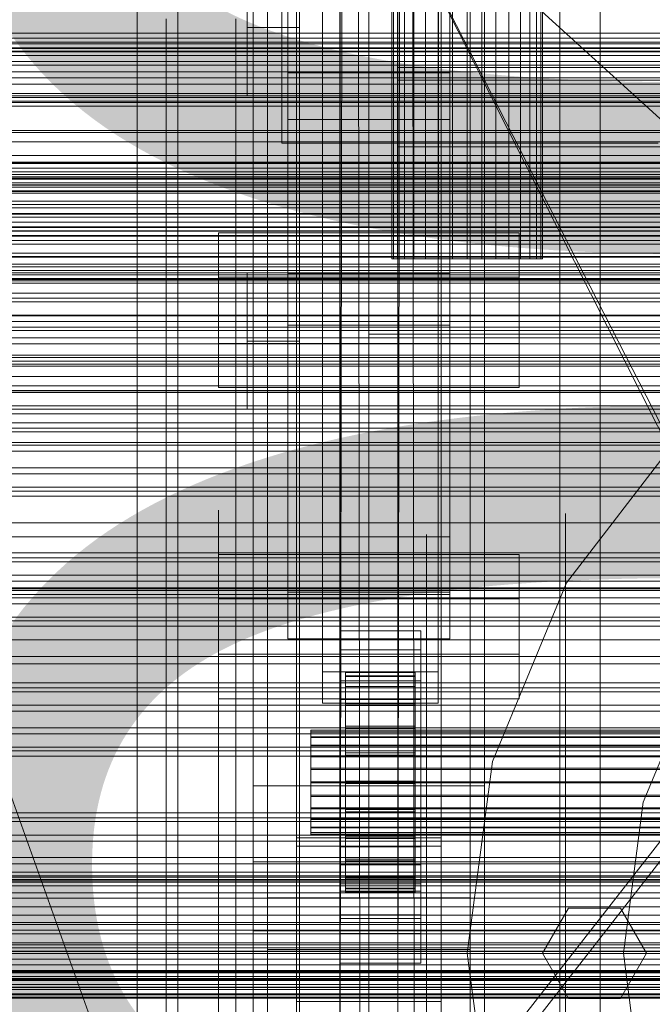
# Model space of a CAD drawing. Header units: millimetres. Extents: x -1970 to 61924, y -58230 to 6847.
# Tile 111 of 256: x -490 to -381, y -34259 to -34089. Entities that reach past the tile are written whole.
import ezdxf

# ---------------------------------------------------------------- set-up
doc = ezdxf.new("R2010")
doc.units = ezdxf.units.MM
for name, color, linetype, lineweight in [('COTAS_O', 1, 'Continuous', 0), ('COTAS_P', 1, 'Continuous', 0), ('frontal_briquetadora', 7, 'Continuous', 0), ('frontal_C01', 7, 'Continuous', 0), ('frontal_C02', 7, 'Continuous', 0), ('frontal_C03', 7, 'Continuous', 0), ('frontal_dosificador', 7, 'Continuous', 0), ('frontal_mezcladora', 7, 'Continuous', 0), ('frontal_secador', 7, 'Continuous', 0)]:
    doc.layers.add(name, color=color, linetype=linetype, lineweight=lineweight)
doc.dimstyles.new('R19_100', dxfattribs={"dimtxt": 250, "dimasz": 150, "dimexe": 150, "dimexo": 80, "dimgap": 100, "dimtad": 1, "dimtih": 1, "dimtoh": 1, "dimdsep": 46, "dimcen": 0.09, "dimadec": 0, "dimazin": 0, "dimtfac": 1, "dimtdec": 4, "dimtofl": 0, "dimtmove": 0, "dimatfit": 3, "dimfxl": 1, "dimtolj": 1, "dimtzin": 0, "dimarcsym": 0})

# ---------------------------------------------------------------- blocks, each defined once
blk = doc.blocks.new('DIM_R26_43')
at = {"layer": 'COTAS_P'}
for p, q in [((-1750, -34600), (-1600, -34555)), ((2600, -34600), (2450, -34555)), ((-1750, -35500), (-1750, -34600)), ((-1750, -34600), (2600, -34600)), ((-1750, -34600), (-1600, -34645)), ((2600, -34600), (2450, -34645)), ((2600, -35500), (2600, -34600))]:
    blk.add_line(p, q, dxfattribs=at)
blk.add_text('4350 P', height=250, dxfattribs=at).set_placement((425, -34500))
blk = doc.blocks.new('DIM_R26_46')
at = {"layer": 'COTAS_O'}
for p, q in [((-1725, -33700), (-1575, -33655)), ((1725, -33700), (1575, -33655)), ((-1725, -34400), (-1725, -33700)), ((-1725, -33700), (1725, -33700)), ((-1725, -33700), (-1575, -33745)), ((1725, -33700), (1575, -33745)), ((1725, -34400), (1725, -33700))]:
    blk.add_line(p, q, dxfattribs=at)
blk.add_text('3450 O', height=250, dxfattribs=at).set_placement((0, -33600))
blk = doc.blocks.new('DIM_R26_47')
at = {"layer": 'COTAS_P'}
for p, q in [((-850, -33400), (-150, -33400)), ((-150, -33400), (-195, -33550)), ((-150, -36000), (-150, -33400)), ((-150, -33400), (-105, -33550)), ((-150, -36000), (-195, -35850)), ((-150, -36000), (-105, -35850)), ((-850, -36000), (-150, -36000))]:
    blk.add_line(p, q, dxfattribs=at)
blk.add_text('2600 P', height=250, rotation=90, dxfattribs=at).set_placement((-250, -34700))
blk = doc.blocks.new('DIM_R26_48')
at = {"layer": 'COTAS_O'}
for p, q in [((-650, -33700), (50, -33700)), ((50, -33700), (5, -33850)), ((50, -34900), (50, -33700)), ((50, -33700), (95, -33850)), ((50, -34900), (5, -34750)), ((50, -34900), (95, -34750)), ((-650, -34900), (50, -34900))]:
    blk.add_line(p, q, dxfattribs=at)
blk.add_text('1200 O', height=250, rotation=90, dxfattribs=at).set_placement((-50, -34300))
blk = doc.blocks.new('DIM_R26_49')
at = {"layer": 'COTAS_O'}
for p, q in [((-650, -34200), (-500, -34155)), ((650, -34200), (500, -34155)), ((-650, -34900), (-650, -34200)), ((-650, -34200), (650, -34200)), ((-650, -34200), (-500, -34245)), ((650, -34200), (500, -34245)), ((650, -34900), (650, -34200))]:
    blk.add_line(p, q, dxfattribs=at)
blk.add_text('1300 O', height=250, dxfattribs=at).set_placement((0, -34100))

msp = doc.modelspace()

# ---------------------------------------------------------------- linework, layer by layer
at = {"layer": 'frontal_briquetadora'}
for p, q in [((-430, -34260), (-430, -33820)), ((-430, -34680), (-430, -33820)), ((-430, -34060), (-430, -34490)), ((-430, -34060), (-210, -34260)), ((-430, -34060), (-430, -34260)), ((-430, -34060), (-430, -34305)), ((-430, -34496), (-430, -34060)), ((-430, -34060), (-210, -34490)), ((-430, -34060), (-210, -34496)), ((-451, -34090), (-451, -34084.793)), ((-442, -34090), (-442, -34084.793)), ((-442, -34094.001), (-442, -34084.887)), ((-430, -34094.001), (-430, -34084.887)), ((-465, -34097.465), (-465, -34088.525)), ((-453, -34097.465), (-453, -34088.525)), ((-442, -34090), (-451, -34090)), ((-451, -34090), (-451, -34095.207)), ((-442, -34090), (-442, -34095.207)), ((-442, -34104.754), (-442, -34094.001)), ((-430, -34104.754), (-430, -34094.001)), ((-451, -34095.207), (-451, -34099.382)), ((-442, -34095.207), (-442, -34099.382)), ((-465, -34108.012), (-465, -34097.465)), ((-453, -34108.012), (-453, -34097.465)), ((-451, -34099.382), (-451, -34101.699)), ((-442, -34099.382), (-442, -34101.699)), ((-442, -34117.048), (-442, -34104.754)), ((-430, -34117.048), (-430, -34104.754)), ((-465, -34120.071), (-465, -34108.012)), ((-453, -34120.071), (-453, -34108.012)), ((-442, -34115.67), (-442, -34114.5)), ((-430, -34115.67), (-430, -34114.5)), ((-453, -34118.816), (-453, -34116.314)), ((-442, -34119.164), (-442, -34115.67)), ((-442, -34118.816), (-442, -34116.314)), ((-442, -34130.773), (-442, -34117.048)), ((-430, -34119.164), (-430, -34115.67)), ((-430, -34130.773), (-430, -34117.048)), ((-453, -34123.782), (-453, -34118.816)), ((-442, -34123.782), (-442, -34118.816)), ((-465, -34133.534), (-465, -34120.071)), ((-465, -34122.745), (-465, -34120.306)), ((-453, -34133.534), (-453, -34120.071)), ((-442, -34124.93), (-442, -34119.164)), ((-430, -34124.93), (-430, -34119.164)), ((-465, -34127.586), (-465, -34122.745)), ((-453, -34131.132), (-453, -34123.782)), ((-442, -34131.132), (-442, -34123.782)), ((-442, -34132.884), (-442, -34124.93)), ((-430, -34132.884), (-430, -34124.93)), ((-465, -34134.752), (-465, -34127.586)), ((-442, -34145.805), (-442, -34130.773)), ((-430, -34145.805), (-430, -34130.773)), ((-453, -34140.752), (-453, -34131.132)), ((-451, -34134.803), (-451, -34132.486)), ((-442, -34140.752), (-442, -34131.132)), ((-442, -34134.803), (-442, -34132.486)), ((-465, -34148.277), (-465, -34133.534)), ((-453, -34148.277), (-453, -34133.534)), ((-442, -34142.911), (-442, -34132.884)), ((-430, -34142.911), (-430, -34132.884)), ((-430, -34135.964), (-430, -34134.226)), ((-465, -34144.129), (-465, -34134.752)), ((-451, -34138.979), (-451, -34134.803)), ((-442, -34138.979), (-442, -34134.803)), ((-430, -34139.095), (-430, -34135.964)), ((-451, -34144.185), (-451, -34138.979)), ((-442, -34144.185), (-442, -34138.979)), ((-430, -34143), (-430, -34139.095)), ((-453, -34152.488), (-453, -34140.752)), ((-442, -34152.488), (-442, -34140.752)), ((-465, -34155.57), (-465, -34144.129)), ((-442, -34144.185), (-451, -34144.185)), ((-451, -34144.185), (-451, -34149.392)), ((-442, -34154.864), (-442, -34142.911)), ((-442, -34144.185), (-442, -34149.392)), ((-430, -34154.864), (-430, -34142.911)), ((-430, -34143), (-188, -34143)), ((-430, -34143), (-430, -34146.905)), ((-442, -34162.006), (-442, -34145.805)), ((-430, -34162.006), (-430, -34145.805)), ((-430, -34146.905), (-430, -34150.036)), ((-465, -34164.169), (-465, -34148.277)), ((-453, -34164.169), (-453, -34148.277)), ((-451, -34149.392), (-451, -34153.567)), ((-442, -34149.392), (-442, -34153.567)), ((-430, -34150.036), (-430, -34151.774)), ((-453, -34166.157), (-453, -34152.488)), ((-442, -34166.157), (-442, -34152.488)), ((-451, -34153.567), (-451, -34155.884)), ((-442, -34153.567), (-442, -34155.884)), ((-465, -34168.895), (-465, -34155.57)), ((-442, -34168.569), (-442, -34154.864)), ((-430, -34168.569), (-430, -34154.864)), ((-442, -34179.231), (-442, -34162.006)), ((-430, -34179.231), (-430, -34162.006)), ((-465, -34181.064), (-465, -34164.169)), ((-453, -34181.064), (-453, -34164.169)), ((-453, -34181.542), (-453, -34166.157)), ((-442, -34181.542), (-442, -34166.157)), ((-465, -34183.893), (-465, -34168.895)), ((-442, -34183.826), (-442, -34168.569)), ((-430, -34183.826), (-430, -34168.569)), ((-456, -34176.894), (-456, -34173.435)), ((-453, -34176.894), (-453, -34173.435)), ((-430, -34174.625), (-430, -34172.888)), ((-430, -34176.894), (-430, -34173.435)), ((-453, -34175.941), (-453, -34174)), ((-430, -34177.757), (-430, -34174.625)), ((-416, -34175.562), (-416, -34175.063)), ((-396, -34175.941), (-396, -34174)), ((-396, -34175.093), (-396, -34174.122)), ((-396, -34174.122), (-396, -34177.027)), ((-396, -34176.921), (-396, -34175)), ((-396, -34179.904), (-396, -34175.093)), ((-453, -34181.688), (-453, -34175.941)), ((-416, -34176.559), (-416, -34175.562)), ((-416, -34178.048), (-416, -34176.559)), ((-396, -34181.688), (-396, -34175.941)), ((-596, -34178.048), (-416, -34178.048)), ((-456, -34183.693), (-456, -34176.894)), ((-453, -34183.693), (-453, -34176.894)), ((-430, -34183.693), (-430, -34176.894)), ((-430, -34181.662), (-430, -34177.757)), ((-420, -34178.555), (-420, -34177.617)), ((-420, -34177.617), (-420, -34180.422)), ((-420, -34183.199), (-420, -34178.555)), ((-416, -34178.048), (-416, -34188)), ((-396, -34182.612), (-396, -34176.921)), ((-396, -34177.027), (-396, -34183.697)), ((-396, -34178.555), (-396, -34177.617)), ((-396, -34177.617), (-396, -34180.422)), ((-396, -34183.199), (-396, -34178.555)), ((-442, -34197.323), (-442, -34179.231)), ((-430, -34197.323), (-430, -34179.231)), ((-396, -34188.369), (-396, -34179.904)), ((-465, -34198.809), (-465, -34181.064)), ((-453, -34198.809), (-453, -34181.064)), ((-453, -34198.401), (-453, -34181.542)), ((-453, -34191.022), (-453, -34181.688)), ((-442, -34198.401), (-442, -34181.542)), ((-430, -34181.662), (-188, -34181.662)), ((-430, -34181.662), (-430, -34185.567)), ((-420, -34180.422), (-420, -34186.861)), ((-396, -34180.422), (-396, -34186.861)), ((-396, -34191.022), (-396, -34181.688)), ((-420, -34191.371), (-420, -34183.199)), ((-396, -34191.853), (-396, -34182.612)), ((-396, -34191.371), (-396, -34183.199)), ((-465, -34200.328), (-465, -34183.893)), ((-456, -34193.602), (-456, -34183.693)), ((-453, -34193.602), (-453, -34183.693)), ((-442, -34200.412), (-442, -34183.826)), ((-430, -34193.602), (-430, -34183.693)), ((-430, -34200.412), (-430, -34183.826)), ((-396, -34183.697), (-396, -34193.876)), ((-430, -34185.567), (-430, -34188.698)), ((-420, -34186.861), (-420, -34196.687)), ((-396, -34186.861), (-396, -34196.687)), ((-596, -34188), (-416, -34188)), ((-430, -34188.698), (-430, -34190.436)), ((-396, -34200.164), (-396, -34188.369)), ((-453, -34203.582), (-453, -34191.022)), ((-420, -34202.757), (-420, -34191.371)), ((-396, -34203.582), (-396, -34191.022)), ((-396, -34202.757), (-396, -34191.371)), ((-396, -34204.289), (-396, -34191.853)), ((-456, -34206.283), (-456, -34193.602)), ((-453, -34206.283), (-453, -34193.602)), ((-430, -34206.283), (-430, -34193.602)), ((-396, -34193.876), (-396, -34207.173)), ((-420, -34196.687), (-420, -34209.523)), ((-396, -34196.687), (-396, -34209.523)), ((-465, -34217.245), (-465, -34198.809)), ((-453, -34216.468), (-453, -34198.401)), ((-453, -34217.245), (-453, -34198.809)), ((-442, -34216.118), (-442, -34197.323)), ((-442, -34216.468), (-442, -34198.401)), ((-430, -34216.118), (-430, -34197.323)), ((-465, -34217.941), (-465, -34200.328)), ((-442, -34218.086), (-442, -34200.412)), ((-430, -34218.086), (-430, -34200.412)), ((-396, -34214.834), (-396, -34200.164)), ((-453, -34218.887), (-453, -34203.582)), ((-420, -34216.919), (-420, -34202.757)), ((-396, -34216.919), (-396, -34202.757)), ((-396, -34218.887), (-396, -34203.582)), ((-396, -34219.443), (-396, -34204.289)), ((-456, -34221.304), (-456, -34206.283)), ((-453, -34221.304), (-453, -34206.283)), ((-430, -34221.304), (-430, -34206.283)), ((-396, -34207.173), (-396, -34223.076)), ((-420, -34209.523), (-420, -34224.875)), ((-396, -34209.523), (-396, -34224.875)), ((-396, -34231.817), (-396, -34214.834)), ((-465, -34236.203), (-465, -34217.245)), ((-453, -34235.458), (-453, -34216.468)), ((-453, -34236.203), (-453, -34217.245)), ((-442, -34235.446), (-442, -34216.118)), ((-442, -34235.458), (-442, -34216.468)), ((-430, -34235.446), (-430, -34216.118)), ((-420, -34233.313), (-420, -34216.919)), ((-396, -34233.313), (-396, -34216.919)), ((-465, -34236.453), (-465, -34217.941)), ((-453, -34236.349), (-453, -34218.887)), ((-442, -34236.59), (-442, -34218.086)), ((-430, -34236.59), (-430, -34218.086)), ((-396, -34236.349), (-396, -34218.887)), ((-396, -34236.732), (-396, -34219.443)), ((-456, -34238.153), (-456, -34221.304)), ((-453, -34238.153), (-453, -34221.304)), ((-430, -34238.153), (-430, -34221.304)), ((-396, -34223.076), (-396, -34240.974)), ((-420, -34224.875), (-420, -34242.153)), ((-396, -34224.875), (-396, -34242.153)), ((-396, -34250.459), (-396, -34231.817)), ((-420, -34251.309), (-420, -34233.313)), ((-396, -34251.309), (-396, -34233.313)), ((-465, -34255.514), (-465, -34236.203)), ((-453, -34255.072), (-453, -34235.458)), ((-453, -34255.514), (-453, -34236.203)), ((-453, -34255.296), (-453, -34236.349)), ((-442, -34255.133), (-442, -34235.446)), ((-442, -34255.072), (-442, -34235.458)), ((-430, -34255.133), (-430, -34235.446)), ((-396, -34255.296), (-396, -34236.349)), ((-465, -34255.573), (-465, -34236.453)), ((-442, -34255.654), (-442, -34236.59)), ((-430, -34255.654), (-430, -34236.59)), ((-396, -34255.491), (-396, -34236.732)), ((-456, -34256.258), (-456, -34238.153)), ((-453, -34256.258), (-453, -34238.153)), ((-430, -34256.258), (-430, -34238.153)), ((-396, -34240.974), (-396, -34260.18)), ((-420, -34242.153), (-420, -34260.694)), ((-396, -34242.153), (-396, -34260.694)), ((-420, -34270.216), (-420, -34251.309)), ((-396, -34270.044), (-396, -34250.459)), ((-396, -34270.216), (-396, -34251.309)), ((-453, -34275), (-453, -34255.072)), ((-442, -34275), (-442, -34255.072)), ((-442, -34275), (-442, -34255.133)), ((-430, -34275), (-430, -34255.133)), ((-465, -34275), (-465, -34255.514)), ((-465, -34275), (-465, -34255.573)), ((-456, -34275), (-456, -34256.258)), ((-453, -34275), (-453, -34255.296)), ((-453, -34275), (-453, -34255.514)), ((-453, -34275), (-453, -34256.258)), ((-442, -34275), (-442, -34255.654)), ((-430, -34275), (-430, -34255.654)), ((-430, -34275), (-430, -34256.258)), ((-396, -34275), (-396, -34255.296)), ((-396, -34275), (-396, -34255.491))]:
    msp.add_line(p, q, dxfattribs=at)
at = {"layer": 'frontal_C01'}
for p, q in [((-450, -34323.351), (-450, -33999.812)), ((-410, -33999.812), (-410, -34323.351)), ((-450, -34371.499), (-450, -34047.96)), ((-450, -34372.443), (-450, -34048.905)), ((-410, -34371.499), (-410, -34047.96)), ((-410, -34048.905), (-410, -34372.443)), ((-442.5, -34657.873), (-442.5, -34055.074)), ((-417.5, -34055.074), (-417.5, -34657.873)), ((-438, -34201.387), (-438, -34059.306)), ((-418, -34059.306), (-418, -34201.387)), ((-447.5, -34343.381), (-447.5, -34064.12)), ((-412.5, -34064.12), (-412.5, -34343.381)), ((-438, -34064.699), (-438, -34206.779)), ((-418, -34206.779), (-418, -34064.699)), ((-447.5, -34351.469), (-447.5, -34072.208)), ((-412.5, -34351.469), (-412.5, -34072.208)), ((-442.5, -34684.054), (-442.5, -34081.254)), ((-417.5, -34684.054), (-417.5, -34081.254)), ((-425, -34099.076), (-425, -34085.38)), ((-425, -34096.935), (-425, -34085.38)), ((-450, -34410.962), (-450, -34087.423)), ((-410, -34410.962), (-410, -34087.423)), ((-444, -34105.902), (-444, -34097.813)), ((-444, -34097.813), (-416, -34097.813)), ((-444, -34187.564), (-444, -34097.813)), ((425, -34096.935), (-425, -34096.935)), ((-425, -34096.935), (-425, -34110.632)), ((-416, -34097.813), (-416, -34105.902)), ((-416, -34097.813), (-416, -34187.564)), ((425, -34099.076), (-425, -34099.076)), ((-425, -34099.076), (-425, -34110.632)), ((-416, -34105.902), (-444, -34105.902)), ((-444, -34105.902), (-444, -34195.653)), ((-416, -34195.653), (-416, -34105.902)), ((-425, -34110.632), (425, -34110.632)), ((-456, -34198.31), (-456, -34181.055)), ((-456, -34181.055), (-404, -34181.055)), ((-456, -34188.758), (-456, -34181.055)), ((-404, -34181.055), (-404, -34198.31)), ((-404, -34181.055), (-404, -34188.758)), ((-404, -34188.758), (-456, -34188.758)), ((-456, -34188.758), (-456, -34206.014)), ((-416, -34187.564), (-444, -34187.564)), ((-444, -34187.564), (-444, -34195.653)), ((-416, -34195.653), (-416, -34187.564)), ((-404, -34206.014), (-404, -34188.758)), ((-435, -34197.535), (-435, -34194.299)), ((-435, -34194.299), (-421, -34194.299)), ((-435, -34234.744), (-435, -34194.299)), ((-421, -34194.299), (-421, -34197.535)), ((-421, -34194.299), (-421, -34234.744)), ((-444, -34195.653), (-416, -34195.653)), ((-404, -34198.31), (-456, -34198.31)), ((-456, -34198.31), (-456, -34206.014)), ((-421, -34197.535), (-435, -34197.535)), ((-435, -34197.535), (-435, -34237.98)), ((-421, -34237.98), (-421, -34197.535)), ((-404, -34206.014), (-404, -34198.31)), ((-418, -34201.387), (-438, -34201.387)), ((-438, -34201.387), (-438, -34206.779)), ((-434, -34211.454), (-434, -34201.455)), ((-434, -34201.455), (-434, -34202.047)), ((-434, -34201.455), (-422, -34201.455)), ((-434, -34202.157), (-434, -34201.455)), ((-434, -34211.734), (-434, -34202.047)), ((-434, -34202.047), (-434, -34203.894)), ((-434, -34202.047), (-422, -34202.047)), ((-434, -34211.787), (-434, -34202.157)), ((-434, -34202.157), (-422, -34202.157)), ((-434, -34204.106), (-434, -34202.157)), ((-422, -34202.047), (-422, -34201.455)), ((-422, -34201.455), (-422, -34211.454)), ((-422, -34201.455), (-422, -34202.157)), ((-422, -34203.894), (-422, -34202.047)), ((-422, -34202.047), (-422, -34211.734)), ((-422, -34202.157), (-422, -34211.787)), ((-422, -34202.157), (-422, -34204.106)), ((-418, -34206.779), (-418, -34201.387)), ((-435, -34206.163), (-435, -34202.927)), ((-435, -34202.927), (-421, -34202.927)), ((-435, -34243.372), (-435, -34202.927)), ((-434, -34212.609), (-434, -34203.894)), ((-434, -34203.894), (-434, -34206.869)), ((-434, -34203.894), (-422, -34203.894)), ((-434, -34212.71), (-434, -34204.106)), ((-434, -34204.106), (-422, -34204.106)), ((-434, -34207.17), (-434, -34204.106)), ((-422, -34206.869), (-422, -34203.894)), ((-422, -34203.894), (-422, -34212.609)), ((-422, -34204.106), (-422, -34212.71)), ((-422, -34204.106), (-422, -34207.17)), ((-421, -34202.927), (-421, -34206.163)), ((-421, -34202.927), (-421, -34243.372)), ((-456, -34206.014), (-404, -34206.014)), ((-438, -34206.779), (-418, -34206.779)), ((-421, -34206.163), (-435, -34206.163)), ((-435, -34206.163), (-435, -34246.607)), ((-434, -34214.019), (-434, -34206.869)), ((-434, -34206.869), (-434, -34210.77)), ((-434, -34206.869), (-422, -34206.869)), ((-434, -34214.161), (-434, -34207.17)), ((-434, -34207.17), (-422, -34207.17)), ((-434, -34211.138), (-434, -34207.17)), ((-422, -34210.77), (-422, -34206.869)), ((-422, -34206.869), (-422, -34214.019)), ((-422, -34207.17), (-422, -34214.161)), ((-422, -34207.17), (-422, -34211.138)), ((-421, -34246.607), (-421, -34206.163)), ((-434, -34215.866), (-434, -34210.77)), ((-434, -34210.77), (-434, -34215.331)), ((-434, -34210.77), (-422, -34210.77)), ((-422, -34215.331), (-422, -34210.77)), ((-422, -34210.77), (-422, -34215.866)), ((-440, -34211.787), (-440, -34211.454)), ((-440, -34211.454), (-440, -34211.734)), ((-440, -34211.454), (440, -34211.454)), ((-440, -34211.734), (-440, -34212.609)), ((-440, -34211.734), (440, -34211.734)), ((-440, -34212.71), (-440, -34211.787)), ((-440, -34211.787), (440, -34211.787)), ((-440, -34212.609), (-440, -34214.019)), ((-440, -34212.609), (440, -34212.609)), ((-434, -34216.041), (-434, -34211.138)), ((-434, -34211.138), (-422, -34211.138)), ((-434, -34215.742), (-434, -34211.138)), ((-434, -34211.734), (-434, -34211.454)), ((-422, -34211.454), (-434, -34211.454)), ((-434, -34211.454), (-434, -34211.787)), ((-434, -34212.609), (-434, -34211.734)), ((-422, -34211.734), (-434, -34211.734)), ((-422, -34211.787), (-434, -34211.787)), ((-434, -34211.787), (-434, -34212.71)), ((-434, -34214.019), (-434, -34212.609)), ((-422, -34212.609), (-434, -34212.609)), ((-422, -34211.138), (-422, -34216.041)), ((-422, -34211.138), (-422, -34215.742)), ((-422, -34211.454), (-422, -34211.734)), ((-422, -34211.787), (-422, -34211.454)), ((-422, -34211.734), (-422, -34212.609)), ((-422, -34212.71), (-422, -34211.787)), ((-422, -34212.609), (-422, -34214.019)), ((-440, -34214.161), (-440, -34212.71)), ((-440, -34212.71), (440, -34212.71)), ((-440, -34214.019), (-440, -34215.866)), ((-440, -34214.019), (440, -34214.019)), ((-440, -34216.041), (-440, -34214.161)), ((-440, -34214.161), (440, -34214.161)), ((-422, -34212.71), (-434, -34212.71)), ((-434, -34212.71), (-434, -34214.161)), ((-434, -34215.866), (-434, -34214.019)), ((-422, -34214.019), (-434, -34214.019)), ((-422, -34214.161), (-434, -34214.161)), ((-434, -34214.161), (-434, -34216.041)), ((-422, -34214.161), (-422, -34212.71)), ((-422, -34214.019), (-422, -34215.866)), ((-422, -34216.041), (-422, -34214.161)), ((-440, -34215.866), (-440, -34218.027)), ((-440, -34215.866), (440, -34215.866)), ((-434, -34215.331), (-434, -34218.027)), ((-422, -34215.331), (-434, -34215.331)), ((-434, -34215.331), (-434, -34220.241)), ((-434, -34218.221), (-434, -34215.742)), ((-434, -34215.742), (-422, -34215.742)), ((-434, -34220.666), (-434, -34215.742)), ((-434, -34218.027), (-434, -34215.866)), ((-422, -34215.866), (-434, -34215.866)), ((-422, -34218.027), (-422, -34215.331)), ((-422, -34220.241), (-422, -34215.331)), ((-422, -34215.742), (-422, -34218.221)), ((-422, -34215.742), (-422, -34220.666)), ((-422, -34215.866), (-422, -34218.027)), ((-440, -34218.221), (-440, -34216.041)), ((-440, -34216.041), (440, -34216.041)), ((-422, -34216.041), (-434, -34216.041)), ((-434, -34216.041), (-434, -34218.221)), ((-422, -34218.221), (-422, -34216.041)), ((-440, -34218.027), (-440, -34220.353)), ((440, -34218.027), (-440, -34218.027)), ((-440, -34220.554), (-440, -34218.221)), ((-440, -34218.221), (440, -34218.221)), ((-434, -34218.027), (-422, -34218.027)), ((-434, -34220.353), (-434, -34218.027)), ((-422, -34218.221), (-434, -34218.221)), ((-434, -34218.221), (-434, -34220.554)), ((-422, -34218.027), (-422, -34220.353)), ((-422, -34220.554), (-422, -34218.221)), ((-440, -34220.353), (-440, -34222.685)), ((-440, -34220.353), (440, -34220.353)), ((-440, -34222.88), (-440, -34220.554)), ((-440, -34220.554), (440, -34220.554)), ((-434, -34220.353), (-434, -34220.241)), ((-434, -34220.241), (-434, -34225.165)), ((-434, -34220.241), (-422, -34220.241)), ((-434, -34222.685), (-434, -34220.353)), ((-422, -34220.353), (-434, -34220.353)), ((-434, -34220.554), (-434, -34220.666)), ((-422, -34220.554), (-434, -34220.554)), ((-434, -34220.554), (-434, -34222.88)), ((-434, -34220.666), (-422, -34220.666)), ((-434, -34225.576), (-434, -34220.666)), ((-422, -34225.165), (-422, -34220.241)), ((-422, -34220.241), (-422, -34220.353)), ((-422, -34220.353), (-422, -34222.685)), ((-422, -34220.666), (-422, -34220.554)), ((-422, -34222.88), (-422, -34220.554)), ((-422, -34220.666), (-422, -34225.576)), ((-440, -34222.685), (-440, -34224.866)), ((-440, -34222.685), (440, -34222.685)), ((-434, -34224.866), (-434, -34222.685)), ((-434, -34222.685), (-434, -34225.165)), ((-422, -34222.685), (-434, -34222.685)), ((-422, -34225.165), (-422, -34222.685)), ((-422, -34222.685), (-422, -34224.866)), ((-440, -34225.04), (-440, -34222.88)), ((-440, -34222.88), (440, -34222.88)), ((-434, -34222.88), (-434, -34225.576)), ((-422, -34222.88), (-434, -34222.88)), ((-434, -34222.88), (-434, -34225.04)), ((-422, -34225.576), (-422, -34222.88)), ((-422, -34225.04), (-422, -34222.88)), ((-440, -34224.866), (-440, -34226.746)), ((-440, -34224.866), (440, -34224.866)), ((-440, -34226.888), (-440, -34225.04)), ((-440, -34225.04), (440, -34225.04)), ((-434, -34226.746), (-434, -34224.866)), ((-434, -34224.866), (-434, -34229.769)), ((-422, -34224.866), (-434, -34224.866)), ((-434, -34225.04), (-434, -34230.137)), ((-422, -34225.04), (-434, -34225.04)), ((-434, -34225.04), (-434, -34226.888)), ((-434, -34225.165), (-434, -34229.769)), ((-434, -34225.165), (-422, -34225.165)), ((-434, -34225.576), (-422, -34225.576)), ((-434, -34230.137), (-434, -34225.576)), ((-422, -34229.769), (-422, -34224.866)), ((-422, -34224.866), (-422, -34226.746)), ((-422, -34230.137), (-422, -34225.04)), ((-422, -34226.888), (-422, -34225.04)), ((-422, -34229.769), (-422, -34225.165)), ((-422, -34225.576), (-422, -34230.137)), ((-440, -34226.746), (-440, -34228.197)), ((-440, -34226.746), (440, -34226.746)), ((-440, -34228.297), (-440, -34226.888)), ((-440, -34226.888), (440, -34226.888)), ((-434, -34228.197), (-434, -34226.746)), ((-434, -34226.746), (-434, -34233.737)), ((-422, -34226.746), (-434, -34226.746)), ((-434, -34226.888), (-434, -34234.038)), ((-422, -34226.888), (-434, -34226.888)), ((-434, -34226.888), (-434, -34228.297)), ((-422, -34233.737), (-422, -34226.746)), ((-422, -34226.746), (-422, -34228.197)), ((-422, -34234.038), (-422, -34226.888)), ((-422, -34228.297), (-422, -34226.888)), ((-440, -34228.197), (-440, -34229.12)), ((-440, -34228.197), (440, -34228.197)), ((-440, -34229.172), (-440, -34228.297)), ((-440, -34228.297), (440, -34228.297)), ((-440, -34229.12), (-440, -34229.453)), ((-440, -34229.12), (440, -34229.12)), ((-440, -34229.453), (-440, -34229.172)), ((-440, -34229.172), (440, -34229.172)), ((-440, -34229.453), (440, -34229.453)), ((-434, -34229.12), (-434, -34228.197)), ((-434, -34228.197), (-434, -34236.8)), ((-422, -34228.197), (-434, -34228.197)), ((-434, -34228.297), (-434, -34237.013)), ((-422, -34228.297), (-434, -34228.297)), ((-434, -34228.297), (-434, -34229.172)), ((-434, -34229.453), (-434, -34229.12)), ((-434, -34229.12), (-434, -34238.75)), ((-422, -34229.12), (-434, -34229.12)), ((-434, -34229.172), (-434, -34238.86)), ((-422, -34229.172), (-434, -34229.172)), ((-434, -34229.172), (-434, -34229.453)), ((-434, -34229.453), (-434, -34239.452)), ((-422, -34229.453), (-434, -34229.453)), ((-422, -34236.8), (-422, -34228.197)), ((-422, -34228.197), (-422, -34229.12)), ((-422, -34237.013), (-422, -34228.297)), ((-422, -34229.172), (-422, -34228.297)), ((-422, -34238.75), (-422, -34229.12)), ((-422, -34229.12), (-422, -34229.453)), ((-422, -34238.86), (-422, -34229.172)), ((-422, -34229.453), (-422, -34229.172)), ((-422, -34239.452), (-422, -34229.453)), ((-434, -34229.769), (-434, -34233.737)), ((-434, -34229.769), (-422, -34229.769)), ((-434, -34230.137), (-422, -34230.137)), ((-434, -34234.038), (-434, -34230.137)), ((-422, -34233.737), (-422, -34229.769)), ((-422, -34230.137), (-422, -34234.038)), ((-435, -34243.988), (-435, -34231.586)), ((-435, -34231.586), (-421, -34231.586)), ((-435, -34239.289), (-435, -34231.586)), ((-421, -34231.586), (-421, -34243.988)), ((-421, -34231.586), (-421, -34239.289)), ((-434, -34233.737), (-434, -34236.8)), ((-434, -34233.737), (-422, -34233.737)), ((-434, -34234.038), (-422, -34234.038)), ((-434, -34237.013), (-434, -34234.038)), ((-422, -34236.8), (-422, -34233.737)), ((-422, -34234.038), (-422, -34237.013)), ((-421, -34234.744), (-435, -34234.744)), ((-435, -34234.744), (-435, -34237.98)), ((-421, -34237.98), (-421, -34234.744)), ((-435, -34237.98), (-421, -34237.98)), ((-434, -34236.8), (-434, -34238.75)), ((-434, -34236.8), (-422, -34236.8)), ((-434, -34237.013), (-422, -34237.013)), ((-434, -34238.86), (-434, -34237.013)), ((-422, -34238.75), (-422, -34236.8)), ((-422, -34237.013), (-422, -34238.86)), ((-421, -34239.289), (-435, -34239.289)), ((-435, -34239.289), (-435, -34251.692)), ((-434, -34238.75), (-434, -34239.452)), ((-434, -34238.75), (-422, -34238.75)), ((-434, -34238.86), (-422, -34238.86)), ((-434, -34239.452), (-434, -34238.86)), ((-434, -34239.452), (-422, -34239.452)), ((-422, -34239.452), (-422, -34238.75)), ((-422, -34238.86), (-422, -34239.452)), ((-421, -34251.692), (-421, -34239.289)), ((-421, -34243.372), (-435, -34243.372)), ((-435, -34243.372), (-435, -34246.607)), ((-421, -34243.988), (-435, -34243.988)), ((-435, -34243.988), (-435, -34251.692)), ((-421, -34246.607), (-421, -34243.372)), ((-421, -34251.692), (-421, -34243.988)), ((-435, -34246.607), (-421, -34246.607)), ((-435, -34251.692), (-421, -34251.692))]:
    msp.add_line(p, q, dxfattribs=at)
at = {"layer": 'frontal_C02'}
for p, q in [((-470, -35975), (-470, -33530.372)), ((-463, -35975), (-463, -33530.372)), ((-397, -35975), (-397, -33530.372)), ((-390, -35975), (-390, -33530.372)), ((-442.5, -34231.462), (-442.5, -33692.436)), ((-417.5, -33692.436), (-417.5, -34231.462)), ((-442.5, -34258.348), (-442.5, -33719.322)), ((-417.5, -34258.348), (-417.5, -33719.322)), ((-450, -34221.042), (-450, -33863.38)), ((-410, -33863.38), (-410, -34221.042)), ((-450, -34268.769), (-450, -33911.107)), ((-410, -34268.769), (-410, -33911.107)), ((-470, -35975), (-470, -34035.57)), ((-463, -35975), (-463, -34035.57)), ((-397, -35975), (-397, -34035.57)), ((-390, -35975), (-390, -34035.57)), ((-444, -34132.492), (-444, -34041.93)), ((-416, -34041.93), (-416, -34132.492)), ((-450, -34402.112), (-450, -34044.45)), ((-410, -34044.45), (-410, -34402.112)), ((-444, -34050.871), (-444, -34141.434)), ((-416, -34141.434), (-416, -34050.871)), ((-447.5, -34240.435), (-447.5, -34059.07)), ((-412.5, -34059.07), (-412.5, -34240.435)), ((-447.5, -34249.376), (-447.5, -34068.012)), ((-412.5, -34249.376), (-412.5, -34068.012)), ((-450, -34440.294), (-450, -34082.632)), ((-410, -34440.294), (-410, -34082.632)), ((-456, -34144.591), (-456, -34125.516)), ((-456, -34125.516), (-404, -34125.516)), ((-456, -34133.152), (-456, -34125.516)), ((-404, -34125.516), (-404, -34144.591)), ((-404, -34125.516), (-404, -34133.152)), ((-416, -34132.492), (-444, -34132.492)), ((-444, -34132.492), (-444, -34141.434)), ((-416, -34141.434), (-416, -34132.492)), ((-404, -34133.152), (-456, -34133.152)), ((-456, -34133.152), (-456, -34152.228)), ((-404, -34152.228), (-404, -34133.152)), ((-444, -34141.434), (-416, -34141.434)), ((-404, -34144.591), (-456, -34144.591)), ((-456, -34144.591), (-456, -34152.228)), ((-404, -34152.228), (-404, -34144.591)), ((-456, -34152.228), (-404, -34152.228)), ((-410, -34221.042), (-450, -34221.042)), ((-450, -34221.042), (-450, -34268.769)), ((-450, -34578.704), (-450, -34221.042)), ((-410, -34268.769), (-410, -34221.042)), ((-410, -34221.042), (-410, -34578.704)), ((-417.5, -34230.064), (-442.5, -34230.064)), ((-442.5, -34230.064), (-442.5, -34259.747)), ((-442.5, -34406.362), (-442.5, -34230.064)), ((-417.5, -34259.747), (-417.5, -34230.064)), ((-417.5, -34230.064), (-417.5, -34406.362)), ((-442.5, -34258.348), (-442.5, -34231.462)), ((-442.5, -34231.462), (-417.5, -34231.462)), ((-417.5, -34231.462), (-417.5, -34258.348)), ((-450, -34246.094), (-450, -34234.172)), ((-450, -34234.172), (450, -34234.172)), ((-450, -34267.581), (-450, -34234.172)), ((-412.5, -34240.435), (-447.5, -34240.435)), ((-447.5, -34240.435), (-447.5, -34249.376)), ((-412.5, -34249.376), (-412.5, -34240.435)), ((450, -34246.094), (-450, -34246.094)), ((-450, -34246.094), (-450, -34279.503)), ((-447.5, -34249.376), (-412.5, -34249.376)), ((-417.5, -34258.348), (-442.5, -34258.348))]:
    msp.add_line(p, q, dxfattribs=at)
at = {"layer": 'frontal_C03'}
for p, q in [((1250, -34090.974), (-1250, -34090.974)), ((1250, -34091.855), (-1250, -34091.855)), ((1250, -34092.509), (-1250, -34092.509)), ((-1250, -34092.816), (1250, -34092.816)), ((-1250, -34093.614), (1250, -34093.614)), ((-1250, -34094.198), (1250, -34094.198)), ((1250, -34094.816), (-1250, -34094.816)), ((-1250, -34095.873), (1250, -34095.873)), ((-1250, -34096.536), (1250, -34096.536)), ((-1250, -34097.665), (1250, -34097.665)), ((1250, -34098.726), (-1250, -34098.726)), ((1250, -34099.783), (-1250, -34099.783)), ((-1250, -34101.385), (1250, -34101.385)), ((1250, -34102.09), (-1250, -34102.09)), ((1250, -34102.744), (-1250, -34102.744)), ((-1250, -34102.981), (1250, -34102.981)), ((1250, -34103.625), (-1250, -34103.625)), ((-1250, -34107.828), (1250, -34107.828)), ((-1250, -34109.784), (1250, -34109.784)), ((1250, -34113.431), (-1250, -34113.431)), ((1250, -34114.313), (-1250, -34114.313)), ((1250, -34114.966), (-1250, -34114.966)), ((-1250, -34115.429), (1250, -34115.429)), ((-1268, -34115.802), (1268, -34115.802)), ((-1268, -34116.026), (1268, -34116.026)), ((-1268, -34116.191), (1268, -34116.191)), ((-1268, -34116.848), (1268, -34116.848)), ((-1268, -34117.166), (1268, -34117.166)), ((1250, -34117.274), (-1250, -34117.274)), ((-1268, -34118.212), (1268, -34118.212)), ((-1268, -34118.661), (1268, -34118.661)), ((1250, -34117.61), (-1250, -34117.61)), ((-1250, -34118.331), (1250, -34118.331)), ((-1268, -34120.024), (1268, -34120.024)), ((-1268, -34120.574), (1268, -34120.574)), ((-1268, -34122.162), (1268, -34122.162)), ((1250, -34121.183), (-1250, -34121.183)), ((1250, -34122.24), (-1250, -34122.24)), ((1268, -34122.775), (-1268, -34122.775)), ((-1250, -34123.667), (1250, -34123.667)), ((-1268, -34124.479), (1268, -34124.479)), ((-1268, -34125.114), (1268, -34125.114)), ((1250, -34124.548), (-1250, -34124.548)), ((1250, -34125.201), (-1250, -34125.201)), ((-1268, -34126.817), (1268, -34126.817)), ((-1268, -34127.431), (1268, -34127.431)), ((-1250, -34125.925), (1250, -34125.925)), ((1250, -34126.083), (-1250, -34126.083)), ((-1268, -34129.018), (1268, -34129.018)), ((-1268, -34129.568), (1268, -34129.568)), ((-1268, -34130.932), (1268, -34130.932)), ((-1268, -34131.381), (1268, -34131.381)), ((-1268, -34132.427), (1268, -34132.427)), ((-1250, -34131.983), (1250, -34131.983)), ((-1268, -34132.744), (1268, -34132.744)), ((-1268, -34133.402), (1268, -34133.402)), ((-1268, -34133.566), (1268, -34133.566)), ((-1268, -34133.791), (1268, -34133.791)), ((-1250, -34134.164), (1250, -34134.164)), ((1250, -34135.889), (-1250, -34135.889)), ((1250, -34136.77), (-1250, -34136.77)), ((1250, -34137.424), (-1250, -34137.424)), ((1250, -34139.731), (-1250, -34139.731)), ((-1250, -34139.809), (1250, -34139.809)), ((-1250, -34140.789), (1250, -34140.789)), ((-1250, -34141.764), (1250, -34141.764)), ((1250, -34143.641), (-1250, -34143.641)), ((1250, -34144.698), (-1250, -34144.698)), ((-1250, -34146.611), (1250, -34146.611)), ((1250, -34147.006), (-1250, -34147.006)), ((1250, -34147.659), (-1250, -34147.659)), ((-1250, -34148.208), (1250, -34148.208)), ((1250, -34148.54), (-1250, -34148.54)), ((-1500, -34152.753), (1500, -34152.753)), ((-1250, -34151.927), (1250, -34151.927)), ((-1250, -34153.056), (1250, -34153.056)), ((-1250, -34155.394), (1250, -34155.394)), ((-1250, -34155.979), (1250, -34155.979)), ((-1250, -34156.776), (1250, -34156.776)), ((1250, -34158.347), (-1250, -34158.347)), ((1250, -34159.228), (-1250, -34159.228)), ((1250, -34159.882), (-1250, -34159.882)), ((1500, -34161.736), (-1500, -34161.736)), ((1250, -34162.189), (-1250, -34162.189)), ((-1250, -34163.246), (1250, -34163.246)), ((1250, -34166.098), (-1250, -34166.098)), ((1250, -34167.156), (-1250, -34167.156)), ((1250, -34169.463), (-1250, -34169.463)), ((1250, -34170.117), (-1250, -34170.117)), ((1250, -34170.998), (-1250, -34170.998)), ((-1500, -34175.611), (1500, -34175.611)), ((1250, -34180.804), (-1250, -34180.804)), ((1250, -34181.686), (-1250, -34181.686)), ((1250, -34182.339), (-1250, -34182.339)), ((1250, -34184.647), (-1250, -34184.647)), ((1500, -34186.859), (-1500, -34186.859)), ((1500, -34187.019), (-1500, -34187.019)), ((-1250, -34185.704), (1250, -34185.704)), ((1500, -34187.304), (-1500, -34187.304)), ((1250, -34188.556), (-1250, -34188.556)), ((1250, -34189.613), (-1250, -34189.613)), ((1250, -34191.921), (-1250, -34191.921)), ((1250, -34192.574), (-1250, -34192.574)), ((1250, -34193.456), (-1250, -34193.456)), ((-1500, -34195.842), (1500, -34195.842)), ((-1500, -34198.712), (1500, -34198.712)), ((1250, -34203.262), (-1250, -34203.262)), ((1250, -34204.143), (-1250, -34204.143)), ((1250, -34204.797), (-1250, -34204.797)), ((1250, -34207.104), (-1250, -34207.104)), ((-1250, -34208.162), (1250, -34208.162)), ((1250, -34211.014), (-1250, -34211.014)), ((1250, -34212.071), (-1250, -34212.071)), ((1250, -34214.378), (-1250, -34214.378)), ((1250, -34215.032), (-1250, -34215.032)), ((1250, -34215.913), (-1250, -34215.913)), ((1250, -34225.72), (-1250, -34225.72)), ((1250, -34226.601), (-1250, -34226.601)), ((1250, -34227.254), (-1250, -34227.254)), ((1250, -34229.562), (-1250, -34229.562)), ((-1250, -34230.619), (1250, -34230.619)), ((1250, -34233.471), (-1250, -34233.471)), ((1250, -34234.529), (-1250, -34234.529)), ((-1250, -34236.6), (1250, -34236.6)), ((1250, -34236.836), (-1250, -34236.836)), ((-1250, -34237.233), (1250, -34237.233)), ((1250, -34237.49), (-1250, -34237.49)), ((-1250, -34237.697), (1250, -34237.697)), ((1250, -34238.371), (-1250, -34238.371)), ((-1250, -34239.553), (1250, -34239.553)), ((-1250, -34240.449), (1250, -34240.449)), ((-1250, -34243.401), (1250, -34243.401)), ((-1250, -34244.669), (1250, -34244.669)), ((1250, -34248.177), (-1250, -34248.177)), ((-1250, -34248.516), (1250, -34248.516)), ((1250, -34249.059), (-1250, -34249.059)), ((1250, -34249.712), (-1250, -34249.712)), ((-1250, -34250.068), (1250, -34250.068)), ((-1500, -34252.99), (1500, -34252.99)), ((-1500, -34253.214), (1500, -34253.214)), ((-1500, -34253.379), (1500, -34253.379)), ((1250, -34252.019), (-1250, -34252.019)), ((-1250, -34253.077), (1250, -34253.077)), ((-1500, -34254.036), (1500, -34254.036)), ((-1500, -34254.354), (1500, -34254.354)), ((-1250, -34254.549), (1250, -34254.549)), ((-1500, -34255.4), (1500, -34255.4)), ((-1500, -34255.849), (1500, -34255.849)), ((1250, -34255.929), (-1250, -34255.929)), ((1250, -34256.28), (-1250, -34256.28)), ((-1500, -34257.212), (1500, -34257.212)), ((-1500, -34257.762), (1500, -34257.762)), ((1250, -34256.986), (-1250, -34256.986))]:
    msp.add_line(p, q, dxfattribs=at)
at = {"layer": 'frontal_dosificador'}
msp.add_line((-750, -33500), (-250, -34900), dxfattribs=at)
at = {"layer": 'frontal_mezcladora'}
for p, q in [((-395.851, -34186), (-375.51, -34159.49)), ((-408.639, -34216.871), (-395.851, -34186)), ((-382.559, -34223.859), (-372.469, -34199.5)), ((-413, -34250), (-408.639, -34216.871)), ((-386, -34250), (-382.559, -34223.859)), ((-400, -34250), (-395.5, -34242.206)), ((-395.5, -34242.206), (-386.5, -34242.206)), ((-386.5, -34242.206), (-382, -34250)), ((-408.639, -34283.129), (-413, -34250)), ((-395.5, -34257.794), (-400, -34250)), ((-382, -34250), (-386.5, -34257.794)), ((-382.559, -34276.141), (-386, -34250)), ((-386.5, -34257.794), (-395.5, -34257.794))]:
    msp.add_line(p, q, dxfattribs=at)
at = {"layer": 'frontal_secador'}
for p, q in [((413, -33215), (-431.48, -34297.08)), ((407, -33225), (-422.12, -34288.52)), ((-433.02, -33225.78), (-435, -34283)), ((-433.02, -33225.78), (-431.48, -34297.08)), ((-434.78, -33232.82), (-435, -34283)), ((-423.38, -33233.82), (-425, -34277)), ((-423.38, -33233.82), (-422.12, -34288.52)), ((-435, -34283), (-435, -33237)), ((-424.82, -33239.58), (-425, -34277)), ((-425, -34277), (-425, -33243)), ((-426, -34130), (-426, -34015)), ((-425.75, -34130), (-425.75, -34015)), ((-425.01, -34130), (-425.01, -34015)), ((-423.809, -34130), (-423.809, -34015)), ((-422.192, -34130), (-422.192, -34015)), ((-420.222, -34130), (-420.222, -34015)), ((-417.975, -34130), (-417.975, -34015)), ((-415.536, -34130), (-415.536, -34015)), ((-413, -34015), (-413, -34130)), ((-410.464, -34130), (-410.464, -34015)), ((-408.025, -34130), (-408.025, -34015)), ((-405.778, -34130), (-405.778, -34015)), ((-403.808, -34130), (-403.808, -34015)), ((-402.191, -34130), (-402.191, -34015)), ((-400.99, -34130), (-400.99, -34015)), ((-400.25, -34130), (-400.25, -34015)), ((-400, -34130), (-400, -34015)), ((-445, -34110), (-445, -34040)), ((1360, -34093.5), (-1360, -34093.5)), ((1250, -34094.076), (-1250, -34094.076)), ((1360, -34101.784), (-1360, -34101.784)), ((1360, -34108.141), (-1360, -34108.141)), ((-445, -34110), (-380, -34110)), ((1360, -34112.137), (-1360, -34112.137)), ((1360, -34113.5), (-1360, -34113.5)), ((1250, -34113.25), (-1250, -34113.25)), ((1250, -34129.715), (-1250, -34129.715)), ((-425.75, -34130), (-426, -34130)), ((-425.01, -34130), (-425.75, -34130)), ((-423.809, -34130), (-425.01, -34130)), ((-422.192, -34130), (-423.809, -34130)), ((-420.222, -34130), (-422.192, -34130)), ((-417.975, -34130), (-420.222, -34130)), ((-415.536, -34130), (-417.975, -34130)), ((-415.536, -34130), (-413, -34130)), ((-413, -34130), (-410.464, -34130)), ((-410.464, -34130), (-408.025, -34130)), ((-408.025, -34130), (-405.778, -34130)), ((-405.778, -34130), (-403.808, -34130)), ((-403.808, -34130), (-402.191, -34130)), ((-402.191, -34130), (-400.99, -34130)), ((-400.99, -34130), (-400.25, -34130)), ((-400.25, -34130), (-400, -34130)), ((1250, -34142.349), (-1250, -34142.349)), ((1250, -34150.291), (-1250, -34150.291)), ((1250, -34153), (-1250, -34153)), ((-1250, -34236), (1250, -34236)), ((-1250, -34242), (1250, -34242)), ((-1250, -34245), (1250, -34245)), ((1250, -34246), (-1250, -34246)), ((-1250, -34246.659), (1250, -34246.659)), ((1250, -34249.659), (-1250, -34249.659)), ((-1250, -34251), (1250, -34251)), ((1250, -34254), (-1250, -34254)), ((-1250, -34254.728), (1250, -34254.728)), ((-1250, -34257.588), (1250, -34257.588)), ((1250, -34257.611), (-1250, -34257.611)), ((1250, -34257.728), (-1250, -34257.728))]:
    msp.add_line(p, q, dxfattribs=at)

# ---------------------------------------------------------------- dimensions: what is measured, and where the dimension line sits
at = {"layer": 'COTAS_O'}
for p1, p2, distance, picture, middle in [((-650, -34900), (-650, -33700), -700, 'DIM_R26_48', (50, -34300)), ((-1725, -34400), (1725, -34400), 700, 'DIM_R26_46', (0, -33700)), ((-650, -34900), (650, -34900), 700, 'DIM_R26_49', (0, -34200))]:
    dim = msp.add_aligned_dim(p1=p1, p2=p2, distance=distance, text='<> O', dimstyle='R19_100', dxfattribs=at)
    dim.commit()
    dim.dimension.update_dxf_attribs({"geometry": picture, "text_midpoint": middle})
at = {"layer": 'COTAS_P'}
for p1, p2, distance, picture, middle in [((-850, -36000), (-850, -33400), -700, 'DIM_R26_47', (-150, -34700)), ((-1750, -35500), (2600, -35500), 900, 'DIM_R26_43', (425, -34600))]:
    dim = msp.add_aligned_dim(p1=p1, p2=p2, distance=distance, text='<> P', dimstyle='R19_100', dxfattribs=at)
    dim.commit()
    dim.dimension.update_dxf_attribs({"geometry": picture, "text_midpoint": middle})

doc.saveas('drawing.dxf')
